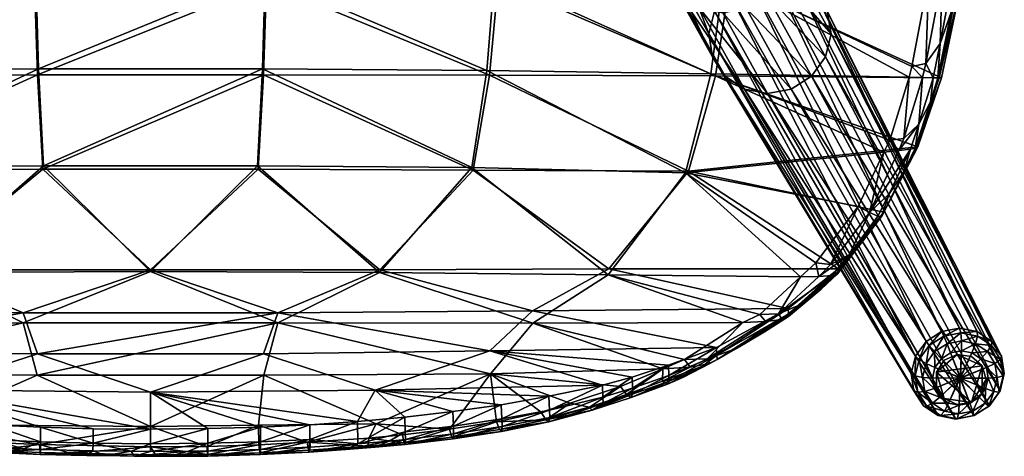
# Model space of a CAD drawing. Header units: millimetres. Extents: x -240 to 240, y -264 to 273.
# Tile 4 of 13: x -36 to 236, y -264 to -144. Entities that reach past the tile are written whole.
import ezdxf

# ---------------------------------------------------------------- set-up
doc = ezdxf.new("R2010")
doc.units = ezdxf.units.MM
for name, color, linetype, true_color in [('377PJ wooden leg', 7, 'Continuous', 0xe4d699), ('377VED_seat_fully_upholstered', 7, 'Continuous', 0x8a086e), ('felf glide', 7, 'Continuous', 0x000000)]:
    doc.layers.add(name, color=color, linetype=linetype, true_color=true_color)

msp = doc.modelspace()

# ---------------------------------------------------------------- meshes
at = {"layer": '377PJ wooden leg'}
mesh = msp.add_polyface(dxfattribs=at)
corners = [(151.73, -140.32, 433.26), (158.17, -141.58, 434.59), (170.58, -163.98, 353.9), (164.17, -162.72, 352.58), (159.76, -135.78, 344.75), (165.38, -132.19, 344.66), (152.96, -109.69, 425.31), (178.31, -132.19, 346.65), (183.64, -135.78, 348.42), (171.27, -113.28, 429.09), (187.09, -141.14, 350.38), (174.73, -118.66, 431.05), (175.77, -125, 432.89), (188.12, -147.46, 352.21), (174.22, -131.35, 434.34), (186.58, -153.78, 353.66), (172.96, -130.16, 437.43), (174.43, -124.13, 436.05), (170.55, -128.82, 438.59), (171.8, -123.67, 437.41), (167.09, -127.29, 438.2), (170.34, -136.72, 435.17), (182.71, -159.14, 354.48), (169.27, -135.27, 438.22), (167.4, -133.18, 439.26), (164.79, -130.47, 438.69), (157.93, -123.45, 436.14), (164.7, -140.32, 435.26), (177.09, -162.72, 354.57), (163.9, -138.69, 438.3), (162.82, -136.1, 439.33), (161.45, -132.6, 438.74), (157.93, -123.45, 436.14), (157.69, -139.89, 437.66), (157.52, -137.12, 438.79), (157.59, -133.34, 438.34)]
mesh.append_faces([[corners[k] for k in face] for face in [(0, 1, 2), (2, 3, 0), (4, 5, 6), (7, 8, 9), (8, 10, 11), (12, 11, 10), (10, 13, 12), (14, 12, 13), (13, 15, 14), (16, 17, 12), (12, 14, 16), (17, 16, 18), (19, 18, 20), (21, 14, 15), (15, 22, 21), (23, 16, 14), (14, 21, 23), (24, 18, 16), (16, 23, 24), (25, 20, 18), (18, 24, 25), (20, 25, 26), (27, 21, 22), (22, 28, 27), (29, 23, 21), (21, 27, 29), (30, 24, 23), (23, 29, 30), (31, 25, 24), (24, 30, 31), (32, 26, 25), (25, 31, 32), (1, 27, 28), (28, 2, 1), (33, 29, 27), (27, 1, 33), (34, 30, 29), (29, 33, 34), (35, 31, 30), (30, 34, 35)]], dxfattribs={"vtx2": -1})
mesh = msp.add_polyface(dxfattribs=at)
corners = [(151.58, -138.69, 436.4), (157.69, -139.89, 437.66), (158.17, -141.58, 434.59), (151.73, -140.32, 433.26), (152.3, -136.1, 437.71), (157.52, -137.12, 438.79), (153.78, -132.6, 437.56), (157.59, -133.34, 438.34), (157.93, -123.45, 436.14), (157.93, -123.45, 436.14), (146.38, -136.72, 431.48), (164.17, -162.72, 352.58), (158.83, -159.14, 350.81), (146.49, -135.27, 434.71), (147.96, -133.18, 436.27), (150.62, -130.47, 436.51), (157.93, -123.45, 436.14), (142.92, -131.35, 429.52), (155.39, -153.78, 348.86), (143.2, -130.16, 432.85), (145.15, -128.82, 434.68), (148.57, -127.29, 435.35), (157.93, -123.45, 436.14), (141.89, -125, 427.68), (154.35, -147.46, 347.02), (142.22, -124.13, 431.09), (144.31, -123.67, 433.18), (147.96, -123.54, 434.26), (143.43, -118.66, 426.23), (155.89, -141.14, 345.58), (159.76, -135.78, 344.75), (147.32, -113.28, 425.4), (157.93, -123.45, 436.14), (161.45, -132.6, 438.74)]
mesh.append_faces([[corners[k] for k in face] for face in [(0, 1, 2), (2, 3, 0), (4, 5, 1), (1, 0, 4), (6, 7, 5), (5, 4, 6), (8, 9, 7), (7, 6, 8), (10, 3, 11), (11, 12, 10), (13, 0, 3), (3, 10, 13), (14, 4, 0), (0, 13, 14), (15, 6, 4), (4, 14, 15), (16, 8, 6), (6, 15, 16), (17, 10, 12), (12, 18, 17), (19, 13, 10), (10, 17, 19), (20, 14, 13), (13, 19, 20), (21, 15, 14), (14, 20, 21), (22, 16, 15), (15, 21, 22), (23, 17, 18), (18, 24, 23), (25, 19, 17), (17, 23, 25), (26, 20, 19), (19, 25, 26), (27, 21, 20), (28, 23, 24), (24, 29, 28), (29, 30, 31), (9, 32, 33), (33, 7, 9)]], dxfattribs={"vtx2": -1})
mesh = msp.add_polyface(dxfattribs=at)
corners = [(164.17, -162.72, 352.58), (170.58, -163.98, 353.9), (222.65, -254.05, 11.28), (217.76, -253.09, 10.27), (158.83, -159.14, 350.81), (213.69, -250.36, 8.92), (155.39, -153.78, 348.86), (211.06, -246.27, 7.43), (154.35, -147.46, 347.02), (210.28, -241.45, 6.03), (155.89, -141.14, 345.58), (211.45, -236.63, 4.93), (159.76, -135.78, 344.75), (214.4, -232.54, 4.3), (215.25, -233.65, 2.14), (219.3, -231.07, 2.08), (218.69, -229.8, 4.23), (165.38, -132.19, 344.66), (223.99, -230.16, 2.56), (220.2, -233.19, 0.96), (223.66, -228.84, 4.74), (171.9, -130.94, 345.33), (228.62, -231.07, 3.51), (224.18, -232.42, 1.37), (228.55, -229.8, 5.75), (178.31, -132.19, 346.65), (232.62, -232.54, 7.1), (183.64, -135.78, 348.42), (187.09, -141.14, 350.38), (235.25, -236.63, 8.59), (188.12, -147.46, 352.21), (236.03, -241.45, 9.99), (186.58, -153.78, 353.66), (234.86, -246.27, 11.09), (182.71, -159.14, 354.48), (231.91, -250.36, 11.72), (177.09, -162.72, 354.57), (227.62, -253.09, 11.79)]
mesh.append_faces([[corners[k] for k in face] for face in [(0, 1, 2), (2, 3, 0), (4, 0, 3), (3, 5, 4), (6, 4, 5), (5, 7, 6), (8, 6, 7), (7, 9, 8), (10, 8, 9), (9, 11, 10), (12, 10, 11), (11, 13, 12), (14, 15, 16), (17, 12, 13), (13, 16, 17), (18, 15, 19), (20, 16, 15), (15, 18, 20), (21, 17, 16), (16, 20, 21), (22, 18, 23), (24, 20, 18), (18, 22, 24), (25, 21, 20), (20, 24, 25), (26, 24, 22), (27, 25, 24), (24, 26, 27), (28, 27, 26), (26, 29, 28), (30, 28, 29), (29, 31, 30), (32, 30, 31), (31, 33, 32), (34, 32, 33), (33, 35, 34), (36, 34, 35), (35, 37, 36), (1, 36, 37), (37, 2, 1)]], dxfattribs={"vtx2": -1})
mesh = msp.add_polyface(dxfattribs=at)
corners = [(213.46, -242.52, 2.4), (214.4, -238.65, 1.52), (212.46, -237.52, 2.74), (211.45, -236.63, 4.93), (210.28, -241.45, 6.03), (211.35, -242.07, 3.78), (218.63, -237.35, 1.15), (216.86, -239.79, 1.53), (224.04, -242.74, 3.48), (216.77, -235.38, 1.01), (215.25, -233.65, 2.14), (214.4, -232.54, 4.3), (221.2, -235.71, 1.11), (223.99, -242.8, 3.49), (220.2, -233.19, 0.96), (219.3, -231.07, 2.08), (218.69, -229.8, 4.23), (224.17, -235.14, 1.41), (223.93, -242.84, 3.49), (223.85, -242.85, 3.48), (224.18, -232.42, 1.37), (223.99, -230.16, 2.56), (227.1, -235.71, 2.02), (228.09, -233.19, 2.17), (228.62, -231.07, 3.51), (229.53, -237.35, 2.82), (223.78, -242.84, 3.47), (231.35, -235.38, 3.26), (232.46, -233.65, 4.79), (232.62, -232.54, 7.1), (231.11, -239.79, 3.72), (223.72, -242.8, 3.45), (233.46, -238.65, 4.45), (234.94, -237.52, 6.2), (235.25, -236.63, 8.59), (235.69, -242.07, 7.53), (236.03, -241.45, 9.99)]
mesh.append_faces([[corners[k] for k in face] for face in [(0, 1, 2), (3, 4, 5), (5, 2, 3), (6, 7, 8), (9, 1, 7), (7, 6, 9), (10, 2, 1), (1, 9, 10), (11, 3, 2), (2, 10, 11), (12, 6, 13), (14, 9, 6), (6, 12, 14), (15, 10, 9), (9, 14, 15), (16, 11, 10), (17, 12, 18), (18, 19, 17), (20, 14, 12), (12, 17, 20), (14, 20, 21), (22, 17, 19), (23, 20, 17), (17, 22, 23), (20, 23, 24), (25, 22, 26), (27, 23, 22), (22, 25, 27), (28, 24, 23), (23, 27, 28), (24, 28, 29), (30, 25, 31), (32, 27, 25), (25, 30, 32), (33, 28, 27), (27, 32, 33), (34, 29, 28), (28, 33, 34), (35, 33, 32), (36, 34, 33)]], dxfattribs={"vtx2": -1})
mesh = msp.add_polyface(dxfattribs=at)
corners = [(220.64, -249.65, 4.73), (223.57, -250.23, 5.33), (223.87, -242.47, 3.38), (223.94, -242.49, 3.4), (219.46, -251.84, 5.8), (223.37, -252.61, 6.6), (218.42, -253.08, 7.79), (223.04, -253.99, 8.74), (217.76, -253.09, 10.27), (222.65, -254.05, 11.28), (218.2, -248.02, 3.92), (224, -242.53, 3.42), (216.2, -249.65, 4.72), (214.58, -250.5, 6.51), (213.69, -250.36, 8.92), (216.63, -245.57, 3.02), (224.04, -242.59, 3.44), (214.09, -246.38, 3.52), (212.09, -246.63, 5.11), (211.06, -246.27, 7.43), (216.16, -242.68, 2.18), (224.05, -242.66, 3.46), (213.46, -242.52, 2.4), (211.35, -242.07, 3.78), (210.28, -241.45, 6.03), (216.86, -239.79, 1.53), (224.04, -242.74, 3.48), (214.4, -238.65, 1.52), (212.46, -237.52, 2.74), (223.99, -242.8, 3.49), (218.63, -237.35, 1.15), (223.93, -242.84, 3.49), (221.2, -235.71, 1.11), (223.79, -242.49, 3.37)]
mesh.append_faces([[corners[k] for k in face] for face in [(0, 1, 2), (2, 3, 0), (4, 5, 1), (1, 0, 4), (6, 7, 5), (5, 4, 6), (8, 9, 7), (7, 6, 8), (10, 0, 3), (3, 11, 10), (12, 4, 0), (0, 10, 12), (13, 6, 4), (4, 12, 13), (14, 8, 6), (6, 13, 14), (15, 10, 11), (11, 16, 15), (17, 12, 10), (10, 15, 17), (18, 13, 12), (12, 17, 18), (19, 14, 13), (13, 18, 19), (20, 15, 16), (16, 21, 20), (22, 17, 15), (15, 20, 22), (23, 18, 17), (17, 22, 23), (24, 19, 18), (18, 23, 24), (25, 20, 21), (21, 26, 25), (27, 22, 20), (20, 25, 27), (28, 23, 22), (26, 29, 30), (29, 31, 32), (33, 2, 1)]], dxfattribs={"vtx2": -1})
mesh = msp.add_polyface(dxfattribs=at)
corners = [(223.85, -242.85, 3.48), (223.78, -242.84, 3.47), (227.1, -235.71, 2.02), (223.72, -242.8, 3.45), (229.53, -237.35, 2.82), (223.68, -242.74, 3.42), (231.11, -239.79, 3.72), (231.58, -242.68, 4.56), (223.67, -242.66, 3.4), (234.09, -242.52, 5.57), (233.46, -238.65, 4.45), (235.69, -242.07, 7.53), (234.94, -237.52, 6.2), (236.03, -241.45, 9.99), (230.88, -245.57, 5.22), (223.68, -242.59, 3.39), (233.15, -246.38, 6.45), (234.58, -246.63, 8.57), (234.86, -246.27, 11.09), (229.11, -248.02, 5.59), (223.73, -242.53, 3.38), (230.78, -249.65, 6.96), (231.79, -250.5, 9.16), (231.91, -250.36, 11.72), (226.54, -249.65, 5.63), (223.79, -242.49, 3.37), (227.35, -251.84, 7.01), (227.74, -253.08, 9.22), (227.62, -253.09, 11.79), (223.57, -250.23, 5.33), (223.37, -252.61, 6.6), (223.04, -253.99, 8.74), (222.65, -254.05, 11.28)]
mesh.append_faces([[corners[k] for k in face] for face in [(0, 1, 2), (1, 3, 4), (3, 5, 6), (7, 6, 5), (5, 8, 7), (9, 10, 6), (6, 7, 9), (10, 9, 11), (12, 11, 13), (14, 7, 8), (8, 15, 14), (16, 9, 7), (7, 14, 16), (17, 11, 9), (9, 16, 17), (18, 13, 11), (11, 17, 18), (19, 14, 15), (15, 20, 19), (21, 16, 14), (14, 19, 21), (22, 17, 16), (16, 21, 22), (23, 18, 17), (17, 22, 23), (24, 19, 20), (20, 25, 24), (26, 21, 19), (19, 24, 26), (27, 22, 21), (21, 26, 27), (28, 23, 22), (22, 27, 28), (29, 24, 25), (30, 26, 24), (24, 29, 30), (31, 27, 26), (26, 30, 31), (32, 28, 27), (27, 31, 32)]], dxfattribs={"vtx2": -1})
at = {"layer": '377VED_seat_fully_upholstered', "color": 224, "true_color": 0x8a086e}
mesh = msp.add_polyface(dxfattribs=at)
corners = [(-94.09, -241.32, 446.92), (-105.75, -227.48, 450.36), (-139.96, -241.17, 445.86), (30.95, -157.11, 448.1), (-31.03, -157.11, 448.1), (-29.65, -183.91, 450.77), (-31.7, -131.36, 445.23), (-95.16, -131.53, 447.68), (-93.04, -157.57, 449.98), (-35.28, -227.38, 450.62), (-0.04, -213.21, 451.82), (-63.34, -213.43, 451.93), (35.2, -227.38, 450.62), (-31.39, -241.87, 447.4), (31.66, -131.36, 445.23), (-0.49, -105.28, 441.87), (-126.64, -214.16, 452.19), (-90.12, -105.01, 444.62), (-88.86, -184.46, 451.81), (-148.06, -185.76, 453.88), (-155.02, -158.52, 453.71), (29.58, -183.91, 450.77), (-89.26, -185.15, 434.53), (-148.76, -185.48, 436.59), (-93.76, -158.9, 432.75), (35.16, -224.63, 433.53), (-35.24, -224.63, 433.53), (-0.04, -212.78, 434.52), (29.7, -184.92, 433.5), (-29.78, -184.92, 433.5), (-105.63, -224.05, 433.35), (-63.41, -212.71, 434.61), (32.01, -133.29, 428.06), (-32.11, -133.29, 428.06), (-0.5, -107.23, 424.7), (-31.3, -236.02, 431.02), (-93.83, -235.22, 430.64), (-31.29, -158.81, 430.91), (31.21, -158.81, 430.91), (-96.15, -133.06, 430.49), (-91.1, -106.89, 427.47), (-126.78, -212.48, 434.92)]
mesh.append_faces([[corners[k] for k in face] for face in [(0, 1, 2), (6, 7, 8), (9, 1, 0), (10, 11, 9), (12, 10, 9), (13, 9, 0), (14, 15, 6), (9, 11, 1), (4, 6, 8), (11, 16, 1), (6, 17, 7), (18, 8, 19), (5, 18, 11), (10, 5, 11), (8, 7, 20), (4, 8, 18), (5, 4, 18), (21, 5, 10), (11, 18, 16), (22, 23, 24), (25, 26, 27), (28, 27, 29), (26, 30, 31), (32, 33, 34), (27, 26, 31), (35, 36, 26), (37, 24, 33), (33, 39, 40), (37, 22, 24), (33, 24, 39), (27, 31, 29), (29, 22, 37), (29, 31, 22), (31, 41, 22), (26, 36, 30), (31, 30, 41)]], dxfattribs={"color": 224})
mesh.append_faces([[corners[k] for k in face] for face in [(3, 4, 5), (12, 9, 13), (14, 6, 4), (29, 37, 38), (37, 33, 32), (35, 26, 25)]], dxfattribs={"vtx2": -1, "color": 224})
mesh = msp.add_polyface(dxfattribs=at)
corners = [(202.77, -180.17, 457.32), (147.93, -185.89, 453.87), (195.66, -195.2, 455.48), (183.96, -210.8, 452.77), (204.2, -191.71, 452.75), (198.75, -196.86, 454.54), (201.11, -197.87, 451.99), (210.07, -179.3, 454.27), (206.91, -179.71, 456.64), (208.28, -176.35, 456.78), (204.37, -176.89, 457.35), (202.12, -197.94, 448.51), (208.3, -185.62, 450.04), (198.06, -203.36, 447.54), (193.12, -208.54, 450.09), (187.96, -211.26, 452), (189.99, -213.36, 442.08), (202.32, -197.52, 444.96), (179.65, -214.68, 452.53), (126.55, -214.14, 452.19), (158.5, -131.69, 452.56), (95.11, -131.48, 447.68), (154.93, -158.5, 453.68), (209.74, -159.44, 458.57), (210.51, -156.47, 458.48), (215.16, -131.68, 459.07), (92.97, -157.57, 449.98), (212.12, -178.65, 440.58), (202.7, -196.75, 438.31), (224.34, -132.37, 442.73), (160.15, -132.72, 435.37), (181.39, -105.75, 435.67), (218.68, -159.61, 442.01), (156.19, -159.08, 436.44), (190.16, -212.45, 435.42), (126.71, -212.49, 434.92), (148.71, -185.39, 436.59), (96.06, -133.1, 430.5), (93.68, -158.9, 432.75), (135.89, -106.42, 430.86)]
mesh.append_faces([[corners[k] for k in face] for face in [(0, 1, 2), (2, 1, 3), (4, 5, 6), (7, 8, 5), (7, 5, 4), (0, 2, 5), (8, 0, 5), (20, 21, 22), (17, 11, 13), (23, 22, 10), (25, 20, 24), (22, 26, 1), (27, 17, 28), (28, 17, 16), (29, 30, 31), (32, 33, 30), (34, 35, 36), (27, 36, 33), (30, 33, 37), (33, 36, 38), (27, 28, 36), (32, 27, 33), (29, 32, 30), (28, 34, 36)]], dxfattribs={"color": 224})
mesh.append_faces([[corners[k] for k in face] for face in [(8, 9, 10), (10, 0, 8), (11, 12, 4), (4, 6, 11), (13, 11, 6), (6, 14, 13), (14, 6, 5), (5, 15, 14), (15, 5, 2), (16, 17, 13), (18, 3, 1), (1, 19, 18), (0, 10, 22), (22, 1, 0), (23, 24, 20), (20, 22, 23), (12, 11, 17), (39, 30, 37)]], dxfattribs={"vtx2": -1, "color": 224})
mesh = msp.add_polyface(dxfattribs=at)
corners = [(-29.65, -183.91, 450.77), (29.58, -183.91, 450.77), (30.95, -157.11, 448.1), (126.55, -214.14, 452.19), (88.79, -184.46, 451.81), (63.26, -213.43, 451.93), (105.67, -227.46, 450.36), (35.2, -227.38, 450.62), (94.01, -241.48, 446.88), (147.93, -185.89, 453.87), (-31.39, -241.87, 447.4), (31.32, -241.87, 447.4), (154.93, -158.5, 453.68), (95.11, -131.48, 447.68), (92.97, -157.57, 449.98), (141.65, -240.18, 446.25), (31.66, -131.36, 445.23), (-0.04, -213.21, 451.82), (-31.03, -157.11, 448.1), (93.68, -158.9, 432.75), (89.18, -185.15, 434.53), (31.21, -158.81, 430.91), (148.71, -185.39, 436.59), (126.71, -212.49, 434.92), (156.44, -234.21, 429.67), (93.76, -235.12, 430.67), (105.56, -224.06, 433.35), (156.19, -159.08, 436.44), (96.06, -133.1, 430.5), (133.15, -242.43, 426.28), (124.94, -244.66, 425.17), (31.22, -236.02, 431.02), (35.16, -224.63, 433.53), (63.33, -212.71, 434.61), (-0.04, -212.78, 434.52), (29.7, -184.92, 433.5), (32.01, -133.29, 428.06), (-29.78, -184.92, 433.5), (-31.29, -158.81, 430.91), (143.16, -239.15, 427.77), (-31.3, -236.02, 431.02), (62.05, -246.05, 426.17), (44.95, -107.14, 425.38)]
mesh.append_faces([[corners[k] for k in face] for face in [(3, 4, 5), (6, 7, 8), (9, 4, 3), (3, 5, 6), (12, 13, 14), (14, 16, 2), (13, 16, 14), (6, 5, 7), (9, 14, 4), (4, 1, 5), (5, 1, 17), (14, 2, 4), (4, 2, 1), (8, 7, 11), (5, 17, 7), (19, 20, 21), (22, 23, 20), (24, 25, 26), (27, 19, 28), (29, 30, 25), (25, 31, 32), (33, 32, 34), (33, 34, 35), (22, 20, 19), (28, 19, 36), (39, 29, 25), (19, 21, 36), (23, 26, 33), (26, 32, 33), (20, 33, 35), (26, 25, 32), (23, 33, 20), (20, 35, 21), (25, 41, 31), (28, 36, 42)]], dxfattribs={"color": 224})
mesh.append_faces([[corners[k] for k in face] for face in [(0, 1, 2), (10, 11, 7), (6, 8, 15), (18, 2, 16), (21, 35, 37), (36, 21, 38), (32, 31, 40)]], dxfattribs={"vtx2": -1, "color": 224})
mesh = msp.add_polyface(dxfattribs=at)
corners = [(212.4, -172.46, 454.74), (216.37, -159.56, 455.64), (213.46, -159.51, 457.96), (208.28, -176.35, 456.78), (215.63, -166.26, 451.78), (217.68, -159.59, 452.24), (209.74, -159.44, 458.57), (204.37, -176.89, 457.35), (221.32, -141.39, 452.71), (218.29, -150.07, 455.86), (214.33, -155.59, 457.98), (210.51, -156.47, 458.48), (211.41, -179.05, 450.84), (210.07, -179.3, 454.27), (206.91, -179.71, 456.64), (221.72, -131.82, 456.3), (223.09, -131.96, 452.93), (224.69, -113.72, 452.34), (222.58, -122.13, 455.97), (219.26, -127.17, 458.32), (218.81, -131.71, 458.54), (215.63, -127.47, 458.79), (215.16, -131.68, 459.07), (208.3, -185.62, 450.04), (204.2, -191.71, 452.75), (211.65, -178.91, 447.27), (218.03, -159.6, 448.69), (223.52, -132.1, 449.38), (202.32, -197.52, 444.96), (212.12, -178.65, 440.58), (224.34, -132.37, 442.73), (218.68, -159.61, 442.01)]
mesh.append_faces([[corners[k] for k in face] for face in [(10, 11, 2), (2, 11, 6), (0, 14, 13), (0, 3, 14), (16, 8, 27), (26, 5, 4), (25, 12, 23), (29, 25, 28), (30, 26, 31), (27, 26, 30), (31, 26, 25), (31, 25, 29)]], dxfattribs={"color": 224})
mesh.append_faces([[corners[k] for k in face] for face in [(0, 1, 2), (2, 3, 0), (4, 5, 1), (1, 0, 4), (3, 2, 6), (6, 7, 3), (5, 8, 9), (9, 1, 5), (1, 9, 10), (10, 2, 1), (12, 4, 0), (0, 13, 12), (15, 16, 17), (15, 18, 19), (19, 20, 15), (20, 19, 21), (21, 22, 20), (23, 12, 13), (13, 24, 23), (25, 26, 4), (4, 12, 25), (26, 27, 8), (8, 5, 26), (10, 20, 22), (22, 11, 10), (9, 15, 20), (20, 10, 9), (8, 16, 15), (15, 9, 8), (28, 25, 23)]], dxfattribs={"vtx2": -1, "color": 224})
mesh = msp.add_polyface(dxfattribs=at)
corners = [(161.99, -234.55, 443.97), (156.61, -237.51, 439.39), (169.71, -229.92, 441.68), (154.65, -238.69, 442.75), (153.89, -237.35, 445.85), (198.06, -203.36, 447.54), (188.46, -214.3, 449.1), (189.9, -213.84, 445.63), (193.12, -208.54, 450.09), (184.71, -214.6, 451.63), (187.96, -211.26, 452), (183.96, -210.8, 452.77), (179.65, -214.68, 452.53), (179.81, -222.36, 447.29), (176.34, -225.68, 442.95), (185.38, -218.05, 444.69), (174.66, -226.46, 446.38), (173.6, -224.95, 449.3), (170.03, -227.04, 448.93), (168.42, -225.14, 450.18), (163.7, -227.27, 449.9), (195.66, -195.2, 455.48), (189.99, -213.36, 442.08), (176.33, -224.89, 439.45), (126.55, -214.14, 452.19), (156.55, -236.37, 436.03), (152.16, -239.8, 438.5), (176.31, -223.41, 432.9), (156.44, -234.21, 429.67), (202.7, -196.75, 438.31), (190.16, -212.45, 435.42), (126.71, -212.49, 434.92)]
mesh.append_faces([[corners[k] for k in face] for face in [(0, 1, 2), (0, 3, 1), (4, 3, 0), (5, 6, 7), (5, 8, 6), (8, 9, 6), (10, 9, 8), (13, 14, 15), (13, 16, 14), (17, 16, 13), (17, 18, 16), (12, 24, 19), (14, 2, 23), (7, 15, 22), (1, 26, 25), (23, 25, 27), (25, 28, 27), (29, 22, 30), (22, 23, 30), (23, 27, 30), (30, 27, 31)]], dxfattribs={"color": 224})
mesh.append_faces([[corners[k] for k in face] for face in [(9, 10, 11), (11, 12, 9), (18, 17, 19), (19, 20, 18), (21, 11, 10), (22, 15, 14), (14, 23, 22), (5, 7, 22), (23, 2, 1), (1, 25, 23), (4, 18, 20), (16, 18, 4), (4, 0, 16), (14, 16, 0), (0, 2, 14), (17, 9, 12), (12, 19, 17), (6, 9, 17), (17, 13, 6), (7, 6, 13), (13, 15, 7)]], dxfattribs={"vtx2": -1, "color": 224})
mesh = msp.add_polyface(dxfattribs=at)
corners = [(125.15, -249.7, 434.13), (125.07, -247.95, 431.02), (133.23, -245.53, 432.22), (132.86, -248.07, 438.88), (122.06, -251.53, 437.22), (133.28, -247.18, 435.4), (131.62, -247.27, 442.19), (121.34, -250.73, 440.53), (143.29, -242.02, 433.82), (142.89, -244.36, 440.58), (143.35, -243.56, 437.05), (141.65, -240.18, 446.25), (129.89, -244.98, 444.43), (141.5, -243.53, 443.9), (147.3, -242.48, 441.3), (149.17, -239.67, 445.26), (154.65, -238.69, 442.75), (153.89, -237.35, 445.85), (147.58, -237.56, 446.82), (152.16, -239.8, 438.5), (156.61, -237.51, 439.39), (163.7, -227.27, 449.9), (105.67, -227.46, 450.36), (156.55, -236.37, 436.03), (168.42, -225.14, 450.18), (126.55, -214.14, 452.19), (133.15, -242.43, 426.28), (143.16, -239.15, 427.77), (156.44, -234.21, 429.67), (124.94, -244.66, 425.17), (176.31, -223.41, 432.9), (105.56, -224.06, 433.35), (126.71, -212.49, 434.92), (93.76, -235.12, 430.67)]
mesh.append_faces([[corners[k] for k in face] for face in [(0, 1, 2), (3, 4, 5), (4, 0, 5), (6, 7, 4), (6, 4, 3), (5, 2, 8), (9, 3, 10), (3, 5, 10), (11, 12, 6), (13, 6, 9), (6, 3, 9), (11, 6, 13), (13, 9, 14), (15, 13, 16), (13, 14, 16), (17, 15, 16), (15, 11, 13), (21, 22, 18), (10, 5, 8), (5, 0, 2), (2, 26, 27), (8, 2, 27), (8, 27, 28), (23, 8, 28), (1, 29, 26), (2, 1, 26), (30, 28, 31), (30, 31, 32), (28, 27, 33)]], dxfattribs={"color": 224})
mesh.append_faces([[corners[k] for k in face] for face in [(15, 17, 18), (18, 11, 15), (19, 14, 9), (9, 10, 19), (20, 16, 14), (14, 19, 20), (7, 6, 12), (23, 19, 10), (10, 8, 23), (21, 24, 25), (25, 22, 21), (11, 18, 22), (21, 18, 17)]], dxfattribs={"vtx2": -1, "color": 224})
mesh = msp.add_polyface(dxfattribs=at)
corners = [(-62.38, -255.56, 440.65), (-101.68, -254.03, 440.41), (-82.71, -256.82, 439.19), (-112.19, -253.42, 439.35), (-95.33, -257.1, 437.41), (-105.86, -255.62, 434.98), (-97.08, -257.43, 433.98), (-110.23, -254.8, 435.43), (-117.23, -252.7, 436.6), (-110.44, -253.56, 432.06), (-101.71, -255.2, 431.14), (-116.26, -249.67, 442.21), (-115.44, -252.06, 432.88), (-0.01, -256.05, 440.98), (-31.39, -241.87, 447.4), (31.32, -241.87, 447.4), (-94.09, -241.32, 446.92), (-97.15, -254.01, 427.72), (-83.78, -255.99, 426.59), (-88.38, -257.42, 429.87), (-110.35, -251.53, 429.11), (-97.23, -256.11, 430.62), (-97.01, -250.07, 422.3), (-83.65, -251.98, 421.23), (-125.01, -244.68, 425.16), (-110.19, -247.73, 423.59), (-70.38, -253.51, 420.36), (-57.24, -254.72, 419.67), (-57.33, -258.77, 425.01), (-70.49, -257.56, 425.7), (-0.02, -256.82, 418.53), (-62.15, -245.92, 426.25), (-0.06, -246.58, 426.44), (-93.83, -235.22, 430.64), (-15.89, -256.77, 418.53), (-30.43, -256.32, 418.77), (-31.3, -236.02, 431.02), (-44.05, -255.64, 419.15), (31.22, -236.02, 431.02)]
mesh.append_faces([[corners[k] for k in face] for face in [(0, 1, 2), (1, 3, 4), (3, 5, 6), (3, 7, 5), (3, 8, 7), (13, 14, 0), (15, 14, 13), (14, 16, 0), (12, 20, 9), (10, 17, 21), (20, 24, 25), (17, 25, 22), (30, 31, 32), (31, 24, 33), (34, 35, 31), (32, 31, 36), (30, 34, 31), (35, 37, 31), (31, 25, 24), (27, 26, 31), (31, 26, 23), (38, 32, 36), (31, 23, 22), (36, 31, 33), (37, 27, 31), (31, 22, 25)]], dxfattribs={"color": 224})
mesh.append_faces([[corners[k] for k in face] for face in [(17, 20, 25)]], dxfattribs={"vtx0": -1, "color": 224})
mesh.append_faces([[corners[k] for k in face] for face in [(17, 10, 20)]], dxfattribs={"vtx1": -1, "vtx2": -1, "color": 224})
mesh.append_faces([[corners[k] for k in face] for face in [(5, 7, 9), (9, 10, 5), (3, 1, 11), (7, 8, 12), (12, 9, 7), (1, 0, 16), (16, 11, 1), (17, 18, 19), (18, 17, 22), (22, 23, 18), (26, 27, 28), (29, 18, 23), (23, 26, 29), (10, 9, 20)]], dxfattribs={"vtx2": -1, "color": 224})
mesh = msp.add_polyface(dxfattribs=at)
corners = [(115.98, -249.67, 442.22), (107.95, -252.1, 441.24), (109.3, -254.27, 438.9), (121.34, -250.73, 440.53), (122.06, -251.53, 437.22), (95.59, -254.76, 440.29), (94.01, -241.48, 446.88), (82.61, -256.87, 439.27), (62.34, -255.4, 440.85), (97.16, -256.11, 430.62), (97.08, -254.01, 427.72), (110.28, -251.53, 429.11), (110.13, -254.81, 435.44), (97.01, -257.44, 433.98), (110.37, -253.56, 432.05), (125.07, -247.95, 431.02), (125.15, -249.7, 434.13), (141.65, -240.18, 446.25), (129.89, -244.98, 444.43), (29.87, -255.74, 440.92), (31.32, -241.87, 447.4), (-0.01, -256.05, 440.98), (96.93, -250.07, 422.3), (83.7, -255.99, 426.59), (83.58, -251.98, 421.23), (124.94, -244.66, 425.17), (110.11, -247.73, 423.59), (70.41, -257.56, 425.7), (70.31, -253.51, 420.36), (43.98, -255.65, 419.14), (30.35, -256.26, 418.82), (-0.06, -246.58, 426.44), (62.05, -246.05, 426.17), (15.82, -256.63, 418.63), (57.18, -254.73, 419.66), (93.76, -235.12, 430.67), (-0.02, -256.82, 418.53), (31.22, -236.02, 431.02)]
mesh.append_faces([[corners[k] for k in face] for face in [(0, 1, 2), (3, 0, 2), (3, 2, 4), (1, 5, 2), (5, 6, 7), (6, 8, 7), (9, 10, 11), (12, 13, 14), (14, 11, 15), (4, 12, 16), (12, 14, 16), (2, 12, 4), (17, 6, 18), (18, 6, 0), (0, 6, 1), (1, 6, 5), (16, 14, 15), (14, 9, 11), (6, 20, 8), (15, 11, 25), (11, 26, 25), (11, 10, 26), (10, 22, 26), (29, 30, 31), (22, 24, 32), (30, 33, 31), (32, 34, 31), (28, 34, 32), (25, 26, 32), (25, 32, 35), (26, 22, 32), (34, 29, 31), (33, 36, 31), (24, 28, 32), (32, 31, 37)]], dxfattribs={"color": 224})
mesh.append_faces([[corners[k] for k in face] for face in [(18, 0, 3), (19, 8, 20), (20, 21, 19), (22, 10, 23), (23, 24, 22), (24, 23, 27), (27, 28, 24)]], dxfattribs={"vtx2": -1, "color": 224})
mesh = msp.add_polyface(dxfattribs=at)
corners = [(-30.7, -261.05, 436.76), (-22.15, -263.48, 433.84), (-0.04, -261.72, 436.59), (1.36, -263.91, 433.71), (-4.53, -264.3, 430.11), (5.2, -264.35, 430.11), (-62.38, -255.56, 440.65), (-43.89, -260.48, 437.17), (-30.52, -263.27, 433.96), (-44.04, -262.7, 434.31), (-0.01, -256.05, 440.98), (-12.35, -264.16, 430.2), (-17.6, -264.11, 430.22), (-15.93, -262.84, 426.83), (-5.42, -262.93, 426.78), (-0.05, -263.02, 426.72), (-15.92, -260.72, 423.94), (-0.04, -260.86, 423.87), (-44.14, -263.19, 430.72), (-44.15, -261.83, 427.35), (-35.12, -262.26, 427.12), (-30.49, -262.46, 427.02), (-30.51, -263.8, 430.38), (-30.47, -260.32, 424.15), (10.46, -262.93, 426.77), (-44.12, -259.68, 424.5), (-48.63, -261.53, 427.52), (-44.05, -255.64, 419.15), (-30.43, -256.32, 418.77), (-15.89, -256.77, 418.53), (-0.02, -256.82, 418.53)]
mesh.append_faces([[corners[k] for k in face] for face in [(0, 1, 2), (2, 1, 3), (1, 4, 3), (3, 4, 5), (0, 6, 7), (0, 8, 1), (7, 9, 0), (0, 9, 8), (1, 12, 11), (1, 11, 4), (18, 19, 20), (18, 21, 22), (18, 20, 21), (9, 22, 8), (9, 18, 22), (21, 23, 16), (22, 13, 12), (22, 21, 13), (8, 12, 1), (8, 22, 12), (4, 15, 24), (20, 23, 21), (26, 25, 19), (14, 17, 15), (21, 16, 13), (16, 29, 30), (16, 30, 17)]], dxfattribs={"color": 224})
mesh.append_faces([[corners[k] for k in face] for face in [(0, 2, 10), (10, 6, 0), (11, 12, 13), (13, 14, 11), (4, 11, 14), (14, 15, 4), (14, 13, 16), (16, 17, 14), (20, 19, 25), (25, 23, 20), (26, 19, 18), (23, 25, 27), (27, 28, 23), (16, 23, 28), (28, 29, 16)]], dxfattribs={"vtx2": -1, "color": 224})
mesh = msp.add_polyface(dxfattribs=at)
corners = [(15.76, -263.85, 433.72), (15.65, -261.65, 436.6), (-0.04, -261.72, 436.59), (1.36, -263.91, 433.71), (-0.01, -256.05, 440.98), (30.42, -262.5, 426.99), (30.4, -260.32, 424.15), (44.04, -259.68, 424.5), (44.08, -261.83, 427.36), (43.81, -261.84, 427.35), (15.86, -262.91, 426.77), (15.84, -260.72, 423.94), (30.2, -263.4, 433.94), (15.84, -264.31, 430.12), (30.38, -263.88, 430.34), (29.94, -261.2, 436.82), (43.86, -263.19, 430.71), (43.67, -262.69, 434.29), (43.28, -260.47, 437.12), (29.87, -255.74, 440.92), (62.34, -255.4, 440.85), (54, -262.5, 431.09), (-4.53, -264.3, 430.11), (10.46, -262.93, 426.77), (5.2, -264.35, 430.11), (57.18, -254.73, 419.66), (43.98, -255.65, 419.14), (57.29, -260.93, 427.86), (-0.05, -263.02, 426.72), (-0.04, -260.86, 423.87), (30.35, -256.26, 418.82), (15.82, -256.63, 418.63), (-0.02, -256.82, 418.53)]
mesh.append_faces([[corners[k] for k in face] for face in [(1, 4, 2), (5, 6, 7), (10, 11, 6), (12, 0, 13), (12, 13, 14), (14, 13, 5), (13, 10, 5), (15, 1, 0), (15, 0, 12), (16, 14, 9), (14, 5, 9), (17, 12, 16), (12, 14, 16), (18, 15, 12), (18, 12, 17), (19, 4, 1), (15, 19, 1), (18, 19, 15), (20, 19, 18), (17, 16, 21), (22, 23, 24), (10, 23, 11), (5, 10, 6)]], dxfattribs={"color": 224})
mesh.append_faces([[corners[k] for k in face] for face in [(25, 7, 26), (8, 16, 9)]], dxfattribs={"vtx0": -1, "color": 224})
mesh.append_faces([[corners[k] for k in face] for face in [(8, 27, 16)]], dxfattribs={"vtx1": -1, "vtx2": -1, "color": 224})
mesh.append_faces([[corners[k] for k in face] for face in [(0, 1, 2), (2, 3, 0), (7, 8, 9), (9, 5, 7), (13, 0, 3), (3, 24, 13), (10, 13, 24), (24, 23, 10), (11, 23, 28), (28, 29, 11), (26, 7, 6), (6, 30, 26), (30, 6, 11), (11, 31, 30), (31, 11, 29), (29, 32, 31)]], dxfattribs={"vtx2": -1, "color": 224})
mesh = msp.add_polyface(dxfattribs=at)
corners = [(62.34, -255.4, 440.85), (43.28, -260.47, 437.12), (60.36, -259.29, 437.9), (43.67, -262.69, 434.29), (60.02, -261.54, 434.99), (82.61, -256.87, 439.27), (69.68, -258.44, 438.37), (97.01, -257.44, 433.98), (97.16, -256.11, 430.62), (110.37, -253.56, 432.05), (83.77, -258.13, 429.46), (83.7, -255.99, 426.59), (97.08, -254.01, 427.72), (83.67, -259.5, 432.83), (70.47, -259.72, 428.55), (70.41, -257.56, 425.7), (83.24, -259.04, 436.42), (70.12, -260.63, 435.5), (70.4, -261.09, 431.91), (109.3, -254.27, 438.9), (96.43, -256.94, 437.52), (110.13, -254.81, 435.44), (95.59, -254.76, 440.29), (54, -262.5, 431.09), (57.29, -260.93, 427.86), (66, -260.12, 428.32), (62.09, -261.85, 431.48), (70.31, -253.51, 420.36), (57.18, -254.73, 419.66), (44.08, -261.83, 427.36), (44.04, -259.68, 424.5), (43.86, -263.19, 430.71)]
mesh.append_faces([[corners[k] for k in face] for face in [(0, 1, 2), (1, 3, 4), (2, 1, 4), (5, 0, 6), (6, 0, 2), (7, 8, 9), (10, 11, 12), (7, 13, 8), (13, 10, 8), (14, 15, 11), (16, 17, 18), (16, 18, 13), (13, 18, 10), (18, 14, 10), (5, 6, 17), (5, 17, 16), (19, 20, 21), (20, 7, 21), (20, 16, 7), (16, 13, 7), (22, 5, 16), (22, 16, 20), (23, 24, 25), (26, 23, 25), (3, 23, 26), (4, 3, 26), (22, 20, 19), (8, 10, 12), (10, 14, 11), (14, 25, 15)]], dxfattribs={"color": 224})
mesh.append_faces([[corners[k] for k in face] for face in [(27, 24, 28)]], dxfattribs={"vtx0": -1, "color": 224})
mesh.append_faces([[corners[k] for k in face] for face in [(27, 15, 24), (28, 24, 30)]], dxfattribs={"vtx1": -1, "vtx2": -1, "color": 224})
mesh.append_faces([[corners[k] for k in face] for face in [(14, 18, 26), (26, 25, 14), (18, 17, 4), (4, 26, 18), (17, 6, 2), (2, 4, 17), (15, 25, 24), (24, 29, 30), (24, 23, 31)]], dxfattribs={"vtx2": -1, "color": 224})
at = {"layer": 'felf glide'}
mesh = msp.add_polyface(dxfattribs=at)
corners = [(-216.7, -243.06), (-217.81, -239.27), (-220.79, -236.69), (-224.69, -236.13), (-228.28, -237.77), (-230.42, -241.09), (-230.42, -245.03), (-228.28, -248.35), (-224.69, -249.99), (-220.79, -249.42), (-217.81, -246.84), (-216.7, -243.06, 7), (-217.81, -239.27, 7), (-220.79, -236.69, 7), (-224.69, -236.13, 7), (-228.28, -237.77, 7), (-230.42, -241.09, 7), (-230.42, -245.03, 7), (-228.28, -248.35, 7), (-224.69, -249.99, 7), (-220.79, -249.42, 7), (-217.81, -246.84, 7), (231.01, -243.06), (229.9, -239.27), (226.92, -236.69), (223.02, -236.13), (219.43, -237.77), (217.3, -241.09), (217.3, -245.03), (219.43, -248.35), (223.02, -249.99), (226.92, -249.42), (229.9, -246.84), (231.01, -243.06, 7), (229.9, -239.27, 7), (226.92, -236.69, 7), (223.02, -236.13, 7), (219.43, -237.77, 7), (217.3, -241.09, 7), (217.3, -245.03, 7), (219.43, -248.35, 7), (223.02, -249.99, 7), (226.92, -249.42, 7), (229.9, -246.84, 7), (234.96, 196.38), (233.84, 200.16), (230.86, 202.75), (226.96, 203.31), (223.37, 201.67), (221.24, 198.35), (221.24, 194.41), (223.37, 191.09), (226.96, 189.45), (230.86, 190.01), (233.84, 192.59), (234.96, 196.38, 7), (233.84, 200.16, 7), (230.86, 202.75, 7), (226.96, 203.31, 7), (223.37, 201.67, 7), (221.24, 198.35, 7), (221.24, 194.41, 7), (223.37, 191.09, 7), (226.96, 189.45, 7), (230.86, 190.01, 7), (233.84, 192.59, 7), (-221.04, 196.38), (-222.15, 200.16), (-225.13, 202.75), (-229.03, 203.31), (-232.62, 201.67), (-234.75, 198.35), (-234.75, 194.41), (-232.62, 191.09), (-229.03, 189.45), (-225.13, 190.01), (-222.15, 192.59), (-221.04, 196.38, 7), (-222.15, 200.16, 7), (-225.13, 202.75, 7), (-229.03, 203.31, 7), (-232.62, 201.67, 7), (-234.75, 198.35, 7), (-234.75, 194.41, 7), (-232.62, 191.09, 7), (-229.03, 189.45, 7), (-225.13, 190.01, 7), (-222.15, 192.59, 7)]
mesh.append_faces([[corners[k] for k in face] for face in [(9, 7, 5), (5, 3, 1), (9, 5, 1), (12, 14, 16), (16, 18, 20), (12, 16, 20), (31, 29, 27), (27, 25, 23), (31, 27, 23), (34, 36, 38), (38, 40, 42), (34, 38, 42), (53, 51, 49), (49, 47, 45), (53, 49, 45), (56, 58, 60), (60, 62, 64), (56, 60, 64), (75, 73, 71), (71, 69, 67), (75, 71, 67), (78, 80, 82), (82, 84, 86), (78, 82, 86)]], dxfattribs={"vtx0": -1, "vtx1": -1, "vtx2": -1})
mesh.append_faces([[corners[k] for k in face] for face in [(9, 1, 0), (12, 20, 21), (31, 23, 22), (34, 42, 43), (53, 45, 44), (56, 64, 65), (75, 67, 66), (78, 86, 87)]], dxfattribs={"vtx0": -1, "vtx2": -1})
mesh.append_faces([[corners[k] for k in face] for face in [(10, 9, 0), (11, 12, 21), (32, 31, 22), (33, 34, 43), (54, 53, 44), (55, 56, 65), (76, 75, 66), (77, 78, 87)]], dxfattribs={"vtx1": -1})
mesh.append_faces([[corners[k] for k in face] for face in [(0, 1, 12), (12, 11, 0), (1, 2, 13), (13, 12, 1), (2, 3, 14), (14, 13, 2), (3, 4, 15), (15, 14, 3), (4, 5, 16), (16, 15, 4), (5, 6, 17), (17, 16, 5), (6, 7, 18), (18, 17, 6), (7, 8, 19), (19, 18, 7), (8, 9, 20), (20, 19, 8), (9, 10, 21), (21, 20, 9), (10, 0, 11), (11, 21, 10), (9, 8, 7), (7, 6, 5), (5, 4, 3), (3, 2, 1), (12, 13, 14), (14, 15, 16), (16, 17, 18), (18, 19, 20), (22, 23, 34), (34, 33, 22), (23, 24, 35), (35, 34, 23), (24, 25, 36), (36, 35, 24), (25, 26, 37), (37, 36, 25), (26, 27, 38), (38, 37, 26), (27, 28, 39), (39, 38, 27), (28, 29, 40), (40, 39, 28), (29, 30, 41), (41, 40, 29), (30, 31, 42), (42, 41, 30), (31, 32, 43), (43, 42, 31), (32, 22, 33), (33, 43, 32), (31, 30, 29), (29, 28, 27), (27, 26, 25), (25, 24, 23), (34, 35, 36), (36, 37, 38), (38, 39, 40), (40, 41, 42), (44, 45, 56), (56, 55, 44), (45, 46, 57), (57, 56, 45), (46, 47, 58), (58, 57, 46), (47, 48, 59), (59, 58, 47), (48, 49, 60), (60, 59, 48), (49, 50, 61), (61, 60, 49), (50, 51, 62), (62, 61, 50), (51, 52, 63), (63, 62, 51), (52, 53, 64), (64, 63, 52), (53, 54, 65), (65, 64, 53), (54, 44, 55), (55, 65, 54), (53, 52, 51), (51, 50, 49), (49, 48, 47), (47, 46, 45), (56, 57, 58), (58, 59, 60), (60, 61, 62), (62, 63, 64), (66, 67, 78), (78, 77, 66), (67, 68, 79), (79, 78, 67), (68, 69, 80), (80, 79, 68), (69, 70, 81), (81, 80, 69), (70, 71, 82), (82, 81, 70), (71, 72, 83), (83, 82, 71), (72, 73, 84), (84, 83, 72), (73, 74, 85), (85, 84, 73), (74, 75, 86), (86, 85, 74), (75, 76, 87), (87, 86, 75), (76, 66, 77), (77, 87, 76), (75, 74, 73), (73, 72, 71), (71, 70, 69), (69, 68, 67), (78, 79, 80), (80, 81, 82), (82, 83, 84), (84, 85, 86)]], dxfattribs={"vtx2": -1})

doc.saveas('drawing.dxf')
